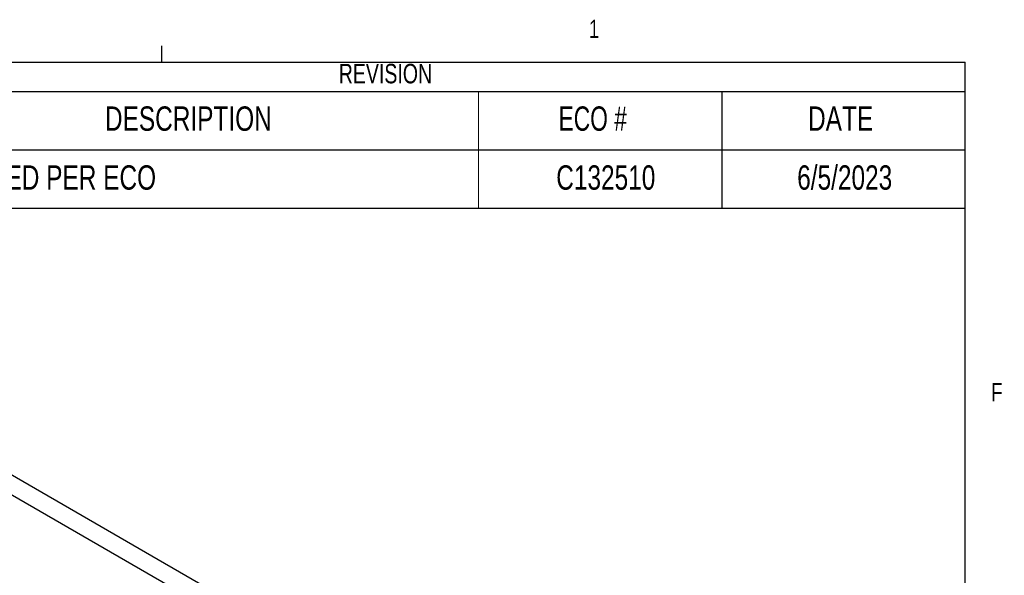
# Model space of a CAD drawing. Header units: inches. Extents: x 0.6 to 33.8, y 0 to 21.7.
# Tile 172 of 172: x 28.2 to 33.3, y 18.8 to 21.6. Entities that reach past the tile are written whole.
import ezdxf

# ---------------------------------------------------------------- set-up
doc = ezdxf.new("R2010")
doc.units = ezdxf.units.IN
doc.header["$MEASUREMENT"] = 0
doc.layers.add('FORMAT', color=7, linetype='Continuous')
doc.styles.add('SLDTEXTSTYLE3', font='TXT', dxfattribs={"width": 0.75})
doc.styles.add('SLDTEXTSTYLE4', font='TXT', dxfattribs={"width": 0.7})

msp = doc.modelspace()

# ---------------------------------------------------------------- linework, layer by layer
at = {"color": 7, "linetype": 'Continuous', "lineweight": 18}
msp.add_line((30.5979, 21.2606), (30.5979, 20.6606), dxfattribs=at)
at = {"color": 7, "linetype": 'Continuous'}
for p, q in [((31.3208, 17.49), (25.664, 20.7556)), ((31.2324, 17.439), (25.5756, 20.7046))]:
    msp.add_line(p, q, dxfattribs=at)
at = {"layer": 'FORMAT'}
for p, q in [((28.9729, 21.4106), (28.9729, 21.4954)), ((0.8584, 21.4106), (33.0979, 21.4106)), ((33.0979, 0.4106), (33.0979, 21.4106)), ((27.0979, 21.2606), (33.0979, 21.2606)), ((31.8479, 21.2606), (31.8479, 20.6606)), ((27.0979, 20.9606), (33.0979, 20.9606)), ((27.0979, 20.6606), (33.0979, 20.6606))]:
    msp.add_line(p, q, dxfattribs=at)

# ---------------------------------------------------------------- texts
at = {"color": 7, "linetype": 'Continuous', "lineweight": 0, "insert": (33.2314, 19.7636), "char_height": 0.0938, "attachment_point": 1, "style": 'SLDTEXTSTYLE3'}
msp.add_mtext('F', dxfattribs=at)
at = {"layer": 'FORMAT', "color": 7, "insert": (31.1655, 21.629), "char_height": 0.0938, "attachment_point": 1, "style": 'SLDTEXTSTYLE3'}
msp.add_mtext('1', dxfattribs=at)
at = {"layer": 'FORMAT'}
for s, insert, char_height, attachment_point, style in [('REVISION', (29.8812, 21.4023), 0.1, 1, 'SLDTEXTSTYLE3'), ('DESCRIPTION', (29.109, 21.1838), 0.125, 2, 'SLDTEXTSTYLE3'), ('ECO #', (31.0095, 21.1838), 0.125, 1, 'SLDTEXTSTYLE4'), ('DATE', (32.2907, 21.1838), 0.125, 1, 'SLDTEXTSTYLE3'), ('RELEASED PER ECO', (27.6753, 20.8813), 0.125, 1, 'SLDTEXTSTYLE3'), ('C132510', (31.2522, 20.8813), 0.125, 2, 'SLDTEXTSTYLE3'), ('6/5/2023', (32.4789, 20.8813), 0.125, 2, 'SLDTEXTSTYLE3')]:
    msp.add_mtext(s, dxfattribs=dict(at, insert=insert, char_height=char_height, attachment_point=attachment_point, style=style))

doc.saveas('drawing.dxf')
